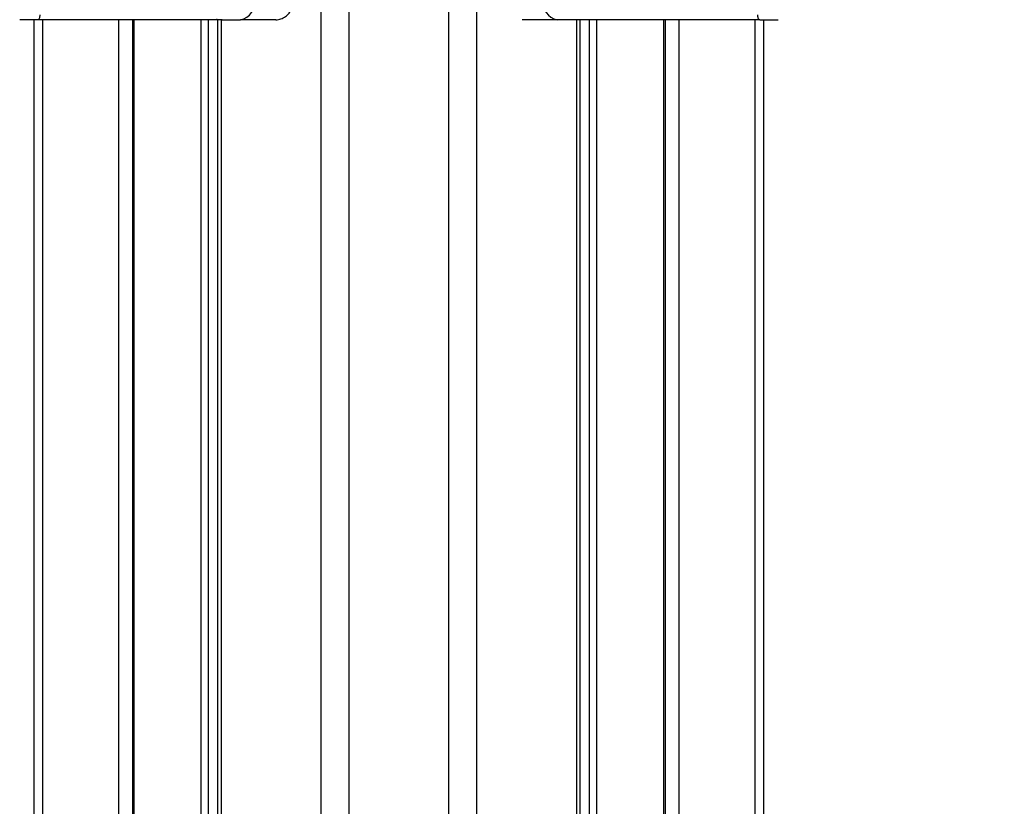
# Model space of a CAD drawing. Header units: millimetres. Extents: x 20 to 19889, y 40 to 15516.
# Tile 33 of 115: x 6765 to 7159, y 6096 to 6410. Entities that reach past the tile are written whole.
import ezdxf

# ---------------------------------------------------------------- set-up
doc = ezdxf.new("R2010")
doc.units = ezdxf.units.MM
doc.header["$LTSCALE"] = 2
doc.layers.add('COMPONENT_GEOMETRY', color=7, linetype='Continuous')
doc.styles.add('SLDTEXTSTYLE0', font='TXT', dxfattribs={"width": 0.75})
doc.dimstyles.new('SLDDIMSTYLE1', dxfattribs={"dimtxt": 100, "dimasz": 6.604, "dimexe": 0, "dimexo": 0.0625, "dimgap": 25, "dimtad": 0, "dimtih": 1, "dimtoh": 1, "dimdec": 0, "dimrnd": 1e-09, "dimzin": 12, "dimdsep": 46, "dimtxsty": 'SLDTEXTSTYLE0', "dimsah": 1, "dimcen": 0.09, "dimadec": 0, "dimazin": 3, "dimtfac": 1, "dimtdec": 0, "dimtofl": 0, "dimtmove": 0, "dimatfit": 3, "dimfxl": 1, "dimfrac": 2, "dimtolj": 1, "dimtzin": 12, "dimarcsym": 0})

# ---------------------------------------------------------------- blocks, each defined once
blk = doc.blocks.new('_D_4')
at = {"layer": 'COMPONENT_GEOMETRY', "color": 7}
for p, q in [((11286.94, 6612.47), (11286.94, 4529.82)), ((11086.87, 4509.51), (11056.4, 4509.51)), ((11056.4, 4509.51), (11056.4, 4350.76)), ((11487.01, 4509.51), (11517.47, 4509.51)), ((11517.47, 4509.51), (11517.47, 4350.76)), ((11056.4, 4350.76), (11086.87, 4350.76)), ((11517.47, 4350.76), (11487.01, 4350.76)), ((11286.94, 2118.49), (11286.94, 4201.14)), ((7117.77, 2118.49), (11293.29, 2118.49))]:
    blk.add_line(p, q, dxfattribs=at)
for points in [[(11286.94, 6612.47), (11285.92, 6605.86), (11287.95, 6605.86)], [(11286.94, 2118.49), (11287.95, 2125.1), (11285.92, 2125.1)]]:
    blk.add_solid(points, dxfattribs=at)
at = {"layer": 'COMPONENT_GEOMETRY', "color": 7, "char_height": 100, "attachment_point": 1, "style": 'SLDTEXTSTYLE0'}
for s, insert in [('7\'4.46"', (11086.87, 4479.66)), ('2247mm', (11014.16, 4330.05))]:
    blk.add_mtext(s, dxfattribs=dict(at, insert=insert))

msp = doc.modelspace()

# ---------------------------------------------------------------- linework, layer by layer
at = {"color": 8, "linetype": 'Continuous', "lineweight": 25}
for p, q in [((6886.18, 2191.49), (6886.18, 7939.49)), ((6897.25, 7939.49), (6897.25, 2191.49)), ((6937.2, 2191.49), (6937.2, 7939.49)), ((6948.28, 7939.49), (6948.28, 2191.49)), ((6774.68, 6410.02), (6774.68, 5905.15)), ((6805.17, 5908.66), (6805.17, 6410.02)), ((6811.18, 6410.02), (6811.18, 5911.82)), ((6838.12, 5907.27), (6838.12, 6410.02)), ((6840.92, 6410.02), (6840.92, 5904.34)), ((6846.08, 6410.02), (6846.08, 5896.62)), ((6988.38, 5896.68), (6988.38, 6410.02)), ((6993.54, 5904.38), (6993.54, 6410.02)), ((6996.33, 6410.02), (6996.33, 5907.33)), ((7023.28, 5911.81), (7023.28, 6410.02)), ((7029.29, 6410.02), (7029.29, 5908.62)), ((7059.78, 5905.15), (7059.78, 6410.02))]:
    msp.add_line(p, q, dxfattribs=at)
at = {"color": 7, "linetype": 'Continuous', "lineweight": 25}
for p, q in [((6772.87, 6410.02), (6765.49, 6410.02)), ((6771.33, 5905.35), (6771.33, 6410.02)), ((6779.9, 6410.02), (6772.87, 6410.02)), ((6844.72, 6410.02), (6779.9, 6410.02)), ((6810.6, 6410.02), (6810.6, 5911.6)), ((6844.69, 6410.02), (6844.69, 5899.18)), ((6846.5, 6410.02), (6844.72, 6410.02)), ((6846.5, 6410.02), (6853.88, 6410.02)), ((6867.89, 6410.02), (6853.88, 6410.02)), ((6980.58, 6410.02), (6966.57, 6410.02)), ((6987.96, 6410.02), (6980.58, 6410.02)), ((6989.74, 6410.02), (6987.96, 6410.02)), ((7054.56, 6410.02), (6989.74, 6410.02)), ((6989.76, 5899.09), (6989.76, 6410.02)), ((7023.86, 5911.58), (7023.86, 6410.02)), ((7061.59, 6410.02), (7054.56, 6410.02)), ((7061.59, 6410.02), (7068.97, 6410.02)), ((7063.12, 6410.02), (7063.12, 5905.35))]:
    msp.add_line(p, q, dxfattribs=at)
at = {"color": 7, "linetype": 'Continuous', "lineweight": 25, "flags": 128}
for points in [[(6772.87, 6410.02), (6773.02, 6410.06), (6773.17, 6410.17), (6773.31, 6410.36), (6773.42, 6410.61), (6773.52, 6410.91), (6773.59, 6411.26), (6773.64, 6411.63), (6773.65, 6412.02)], [(7061.59, 6410.02), (7061.43, 6410.06), (7061.29, 6410.17), (7061.15, 6410.36), (7061.03, 6410.61), (7060.94, 6410.91), (7060.87, 6411.26), (7060.82, 6411.63), (7060.81, 6412.02)]]:
    msp.add_lwpolyline(points, dxfattribs=at)
at = {"color": 8, "linetype": 'Continuous', "lineweight": 25, "flags": 128}
for points in [[(6844.72, 6410.02), (6844.48, 6410.06), (6844.28, 6410.15)], [(6989.74, 6410.02), (6989.98, 6410.06), (6990.18, 6410.15)]]:
    msp.add_lwpolyline(points, dxfattribs=at)
at = {"color": 7, "linetype": 'Continuous', "lineweight": 25}
for centre, start, end in [((6852.47, 6417.02), 281.4218, 8.0495), ((6981.99, 6417.02), 171.9505, 258.5782)]:
    msp.add_arc(centre, 7.14, start, end, dxfattribs=at)
msp.add_open_spline([(6867.9, 6410.04), (6867.94, 6410.03), (6868.66, 6409.95), (6870.05, 6410.31), (6871.88, 6411.2), (6873.39, 6412.62), (6874.49, 6414.43), (6875.11, 6416.3), (6875.1, 6417.53), (6875.1, 6418.02)], degree=3, knots=[0, 0, 0, 0, 0.010434, 0.183368, 0.354453, 0.525047, 0.699232, 0.878827, 1, 1, 1, 1], dxfattribs=at)

# ---------------------------------------------------------------- dimensions: what is measured, and where the dimension line sits
at = {"layer": 'COMPONENT_GEOMETRY', "color": 7}
dim = msp.add_linear_dim(base=(11286.94, 6612.47), p1=(7115.23, 2118.49), p2=(12213.25, 6612.47), angle=90, dimstyle='SLDDIMSTYLE1', dxfattribs=at)
dim.commit()
dim.dimension.update_dxf_attribs({"geometry": '_D_4', "text_midpoint": (11286.94, 4365.48), "dimtype": 160})

doc.saveas('drawing.dxf')
